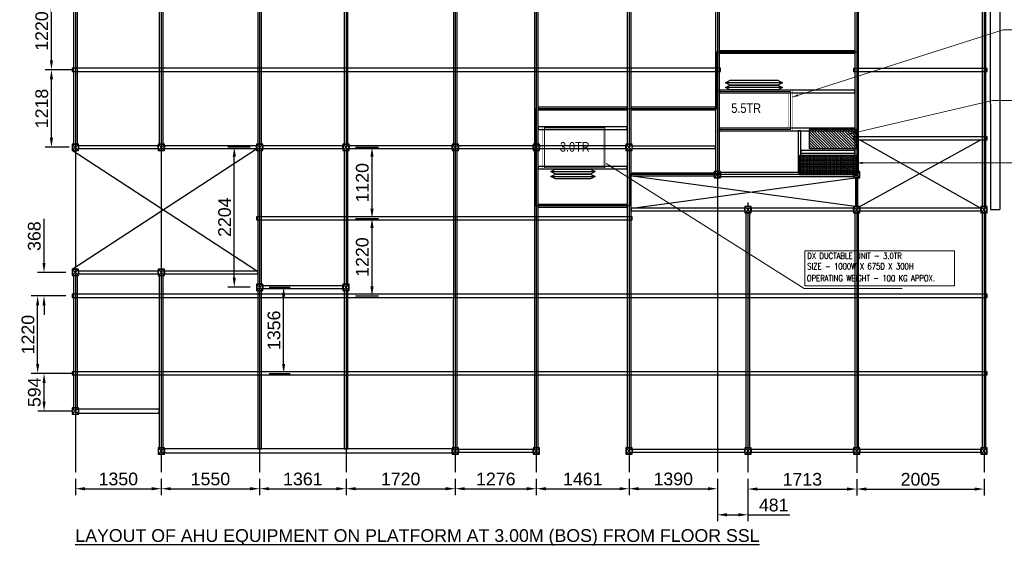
# Model space of a CAD drawing. Header units: millimetres. Extents: x -106827 to 92813, y -35754 to 7831.
# Tile 4 of 150: x -106827 to -91325, y -7901 to 370. Entities that reach past the tile are written whole.
import ezdxf

# ---------------------------------------------------------------- set-up
doc = ezdxf.new("R2010")
doc.units = ezdxf.units.MM
doc.header["$PDMODE"] = 35
doc.linetypes.add('CENTER2', pattern=[1.125, 0.75, -0.125, 0.125, -0.125])
for name, color, linetype, lineweight in [('2020 HVAC EQUIPMENT TEXT', 7, 'Continuous', 9), ('2020 HVAC FRESH AIR GRILLE & DUCT TEXT', 150, 'Continuous', 9), ('2020 HVAC-EQUIPMENT', 20, 'Continuous', 25), ('MEI- EXISTING WALLS', 1, 'Continuous', 15)]:
    doc.layers.add(name, color=color, linetype=linetype, lineweight=lineweight)
doc.styles.add('ARIAL', font='arial.ttf')
doc.styles.add('C-ARIAL', font='arial.ttf')
doc.styles.add('HVAC', font='simplex.shx', dxfattribs={"height": 8})
doc.styles.get("Standard").update_dxf_attribs({"font": 'ARIALN.TTF'})
doc.dimstyles.new('S-50', dxfattribs={"dimtxt": 200, "dimasz": 150, "dimexe": 100, "dimexo": 100, "dimgap": 50, "dimtad": 1, "dimdec": 0, "dimzin": 0, "dimdsep": 46, "dimtxsty": 'ARIAL', "dimblk1": 'ARCHTICK', "dimblk2": 'ARCHTICK', "dimcen": 0.09, "dimdle": 100, "dimclrd": 8, "dimclre": 8, "dimclrt": 6, "dimadec": 0, "dimazin": 0, "dimtfac": 1, "dimtdec": 0, "dimtofl": 0, "dimtmove": 0, "dimatfit": 3, "dimfxl": 1, "dimtolj": 1, "dimtzin": 0, "dimlwd": -1, "dimarcsym": 0})
doc.dimstyles.new('TFS-Dim', dxfattribs={"dimtxt": 120, "dimasz": 40, "dimexe": 25, "dimexo": 25, "dimgap": 4.5, "dimtad": 1, "dimdec": 0, "dimzin": 0, "dimdsep": 46, "dimtxsty": 'Standard', "dimblk": 'ARCHTICK', "dimcen": 0.09, "dimdle": 2, "dimclrd": 256, "dimclre": 8, "dimadec": 0, "dimazin": 0, "dimtfac": 1, "dimtdec": 0, "dimtofl": 0, "dimtmove": 1, "dimatfit": 3, "dimfxl": 1, "dimtolj": 1, "dimtzin": 0, "dimlwd": -1, "dimlwe": -1, "dimarcsym": 0})

# ---------------------------------------------------------------- blocks, each defined once
blk = doc.blocks.new('*D564')
at = {"color": 8, "lineweight": -2, "ltscale": 10}
for p, q in [((-105949, -6856), (-105949, -7111)), ((-104599, -6856), (-104599, -7111))]:
    blk.add_line(p, q, dxfattribs=at)
at = {"color": 8, "ltscale": 10}
blk.add_line((-105799, -7011), (-104749, -7011), dxfattribs=at)
at = {"color": 8}
for points in [[(-105799, -6986), (-105799, -7036), (-105949, -7011)], [(-104749, -7036), (-104749, -6986), (-104599, -7011)]]:
    blk.add_solid(points, dxfattribs=at)
at = {"layer": 'Defpoints', "color": 0}
for p in [(-105949, -6756), (-104599, -6756), (-104599, -7011)]:
    blk.add_point(p, dxfattribs=at)
at = {"color": 6, "insert": (-105274, -6859), "char_height": 200, "attachment_point": 5, "style": 'ARIAL'}
blk.add_mtext('\\A1;1350', dxfattribs=at)
blk = doc.blocks.new('_ArchTick')
at = {"color": 0, "linetype": 'ByBlock', "const_width": 0.15}
blk.add_lwpolyline([(-0.5, -0.5), (0.5, 0.5)], dxfattribs=at)
blk = doc.blocks.new('*D565')
at = {"color": 8, "lineweight": -2, "ltscale": 10}
for p, q in [((-104599, -6856), (-104599, -7111)), ((-103050, -6856), (-103050, -7111))]:
    blk.add_line(p, q, dxfattribs=at)
at = {"color": 8, "ltscale": 10}
blk.add_line((-104449, -7011), (-103200, -7011), dxfattribs=at)
at = {"color": 8}
for points in [[(-104449, -6986), (-104449, -7036), (-104599, -7011)], [(-103200, -7036), (-103200, -6986), (-103050, -7011)]]:
    blk.add_solid(points, dxfattribs=at)
at = {"layer": 'Defpoints', "color": 0}
for p in [(-104599, -6756), (-103050, -6756), (-103050, -7011)]:
    blk.add_point(p, dxfattribs=at)
at = {"color": 6, "insert": (-103824, -6859), "char_height": 200, "attachment_point": 5, "style": 'ARIAL'}
blk.add_mtext('\\A1;1550', dxfattribs=at)
blk = doc.blocks.new('*D566')
at = {"color": 8, "lineweight": -2, "ltscale": 10}
for p, q in [((-103050, -6856), (-103050, -7111)), ((-101689, -6856), (-101689, -7111))]:
    blk.add_line(p, q, dxfattribs=at)
at = {"color": 8, "ltscale": 10}
blk.add_line((-102900, -7011), (-101839, -7011), dxfattribs=at)
at = {"color": 8}
for points in [[(-102900, -6986), (-102900, -7036), (-103050, -7011)], [(-101839, -7036), (-101839, -6986), (-101689, -7011)]]:
    blk.add_solid(points, dxfattribs=at)
at = {"layer": 'Defpoints', "color": 0}
for p in [(-103050, -6756), (-101689, -6756), (-101689, -7011)]:
    blk.add_point(p, dxfattribs=at)
at = {"color": 6, "insert": (-102369, -6859), "char_height": 200, "attachment_point": 5, "style": 'ARIAL'}
blk.add_mtext('\\A1;1361', dxfattribs=at)
blk = doc.blocks.new('*D567')
at = {"color": 8, "lineweight": -2, "ltscale": 10}
for p, q in [((-101689, -6856), (-101689, -7111)), ((-99969, -6856), (-99969, -7111))]:
    blk.add_line(p, q, dxfattribs=at)
at = {"color": 8, "ltscale": 10}
blk.add_line((-101539, -7011), (-100119, -7011), dxfattribs=at)
at = {"color": 8}
for points in [[(-101539, -6986), (-101539, -7036), (-101689, -7011)], [(-100119, -7036), (-100119, -6986), (-99969, -7011)]]:
    blk.add_solid(points, dxfattribs=at)
at = {"layer": 'Defpoints', "color": 0}
for p in [(-101689, -6756), (-99969, -6756), (-99969, -7011)]:
    blk.add_point(p, dxfattribs=at)
at = {"color": 6, "insert": (-100829, -6859), "char_height": 200, "attachment_point": 5, "style": 'ARIAL'}
blk.add_mtext('\\A1;1720', dxfattribs=at)
blk = doc.blocks.new('*D568')
at = {"color": 8, "lineweight": -2, "ltscale": 10}
for p, q in [((-99969, -6856), (-99969, -7111)), ((-98693, -6856), (-98693, -7111))]:
    blk.add_line(p, q, dxfattribs=at)
at = {"color": 8, "ltscale": 10}
blk.add_line((-99819, -7011), (-98843, -7011), dxfattribs=at)
at = {"color": 8}
for points in [[(-99819, -6986), (-99819, -7036), (-99969, -7011)], [(-98843, -7036), (-98843, -6986), (-98693, -7011)]]:
    blk.add_solid(points, dxfattribs=at)
at = {"layer": 'Defpoints', "color": 0}
for p in [(-99969, -6756), (-98693, -6756), (-98693, -7011)]:
    blk.add_point(p, dxfattribs=at)
at = {"color": 6, "insert": (-99331, -6859), "char_height": 200, "attachment_point": 5, "style": 'ARIAL'}
blk.add_mtext('\\A1;1276', dxfattribs=at)
blk = doc.blocks.new('*D569')
at = {"color": 8, "lineweight": -2, "ltscale": 10}
for p, q in [((-98693, -6856), (-98693, -7111)), ((-97232, -6856), (-97232, -7111))]:
    blk.add_line(p, q, dxfattribs=at)
at = {"color": 8, "ltscale": 10}
blk.add_line((-98543, -7011), (-97382, -7011), dxfattribs=at)
at = {"color": 8}
for points in [[(-98543, -6986), (-98543, -7036), (-98693, -7011)], [(-97382, -7036), (-97382, -6986), (-97232, -7011)]]:
    blk.add_solid(points, dxfattribs=at)
at = {"layer": 'Defpoints', "color": 0}
for p in [(-98693, -6756), (-97232, -6756), (-97232, -7011)]:
    blk.add_point(p, dxfattribs=at)
at = {"color": 6, "insert": (-97962, -6859), "char_height": 200, "attachment_point": 5, "style": 'ARIAL'}
blk.add_mtext('\\A1;1461', dxfattribs=at)
blk = doc.blocks.new('*D570')
at = {"color": 8, "lineweight": -2, "ltscale": 10}
for p, q in [((-97232, -6856), (-97232, -7111)), ((-95842, -6856), (-95842, -7111))]:
    blk.add_line(p, q, dxfattribs=at)
at = {"color": 8, "ltscale": 10}
blk.add_line((-97082, -7011), (-95992, -7011), dxfattribs=at)
at = {"color": 8}
for points in [[(-97082, -6986), (-97082, -7036), (-97232, -7011)], [(-95992, -7036), (-95992, -6986), (-95842, -7011)]]:
    blk.add_solid(points, dxfattribs=at)
at = {"layer": 'Defpoints', "color": 0}
for p in [(-97232, -6756), (-95842, -6756), (-95842, -7011)]:
    blk.add_point(p, dxfattribs=at)
at = {"color": 6, "insert": (-96537, -6859), "char_height": 200, "attachment_point": 5, "style": 'ARIAL'}
blk.add_mtext('\\A1;1390', dxfattribs=at)
blk = doc.blocks.new('*D571')
at = {"color": 8, "lineweight": -2, "ltscale": 10}
for p, q in [((-95361, -6854), (-95361, -7116)), ((-93649, -6862), (-93649, -7116))]:
    blk.add_line(p, q, dxfattribs=at)
at = {"color": 8, "ltscale": 10}
blk.add_line((-95211, -7016), (-93799, -7016), dxfattribs=at)
at = {"color": 8}
for points in [[(-95211, -6991), (-95211, -7041), (-95361, -7016)], [(-93799, -7041), (-93799, -6991), (-93649, -7016)]]:
    blk.add_solid(points, dxfattribs=at)
at = {"layer": 'Defpoints', "color": 0}
for p in [(-95361, -6754), (-93649, -6762), (-93649, -7016)]:
    blk.add_point(p, dxfattribs=at)
at = {"color": 6, "insert": (-94505, -6864), "char_height": 200, "attachment_point": 5, "style": 'ARIAL'}
blk.add_mtext('\\A1;1713', dxfattribs=at)
blk = doc.blocks.new('*D572')
at = {"color": 8, "lineweight": -2, "ltscale": 10}
for p, q in [((-93649, -6862), (-93649, -7116)), ((-91644, -6856), (-91644, -7116))]:
    blk.add_line(p, q, dxfattribs=at)
at = {"color": 8, "ltscale": 10}
blk.add_line((-93499, -7016), (-91794, -7016), dxfattribs=at)
at = {"color": 8}
for points in [[(-93499, -6991), (-93499, -7041), (-93649, -7016)], [(-91794, -7041), (-91794, -6991), (-91644, -7016)]]:
    blk.add_solid(points, dxfattribs=at)
at = {"layer": 'Defpoints', "color": 0}
for p in [(-93649, -6762), (-91644, -6756), (-91644, -7016)]:
    blk.add_point(p, dxfattribs=at)
at = {"color": 6, "insert": (-92646, -6864), "char_height": 200, "attachment_point": 5, "style": 'ARIAL'}
blk.add_mtext('\\A1;2005', dxfattribs=at)
blk = doc.blocks.new('*D573')
at = {"color": 8, "lineweight": -2, "ltscale": 10}
for p, q in [((-105999, -5196), (-106543, -5196)), ((-105999, -5790), (-106543, -5790))]:
    blk.add_line(p, q, dxfattribs=at)
at = {"color": 8, "ltscale": 10}
blk.add_line((-106443, -5640), (-106443, -5346), dxfattribs=at)
at = {"color": 8}
for points in [[(-106418, -5346), (-106468, -5346), (-106443, -5196)], [(-106468, -5640), (-106418, -5640), (-106443, -5790)]]:
    blk.add_solid(points, dxfattribs=at)
at = {"layer": 'Defpoints', "color": 0}
for p in [(-106443, -5196), (-105899, -5196), (-105899, -5790)]:
    blk.add_point(p, dxfattribs=at)
at = {"color": 6, "insert": (-106595, -5493), "char_height": 200, "attachment_point": 5, "rotation": 90, "style": 'ARIAL'}
blk.add_mtext('\\A1;594', dxfattribs=at)
blk = doc.blocks.new('*D574')
at = {"color": 8, "lineweight": -2, "ltscale": 10}
for p, q in [((-106100, -3976), (-106644, -3976)), ((-105999, -5196), (-106644, -5196))]:
    blk.add_line(p, q, dxfattribs=at)
at = {"color": 8, "ltscale": 10}
blk.add_line((-106544, -5046), (-106544, -4126), dxfattribs=at)
at = {"color": 8}
for points in [[(-106519, -4126), (-106569, -4126), (-106544, -3976)], [(-106569, -5046), (-106519, -5046), (-106544, -5196)]]:
    blk.add_solid(points, dxfattribs=at)
at = {"layer": 'Defpoints', "color": 0}
for p in [(-106544, -3976), (-106000, -3976), (-105899, -5196)]:
    blk.add_point(p, dxfattribs=at)
at = {"color": 6, "insert": (-106696, -4586), "char_height": 200, "attachment_point": 5, "rotation": 90, "style": 'ARIAL'}
blk.add_mtext('\\A1;1220', dxfattribs=at)
blk = doc.blocks.new('*D575')
at = {"color": 8, "ltscale": 10}
for p, q in [((-106444, -3457), (-106444, -2765)), ((-106444, -4126), (-106444, -4276))]:
    blk.add_line(p, q, dxfattribs=at)
at = {"color": 8, "lineweight": -2, "ltscale": 10}
for p, q in [((-106099, -3607), (-106544, -3607)), ((-106100, -3976), (-106544, -3976))]:
    blk.add_line(p, q, dxfattribs=at)
at = {"color": 8}
for points in [[(-106469, -3457), (-106419, -3457), (-106444, -3607)], [(-106419, -4126), (-106469, -4126), (-106444, -3976)]]:
    blk.add_solid(points, dxfattribs=at)
at = {"layer": 'Defpoints', "color": 0}
for p in [(-106444, -3607), (-105999, -3607), (-106000, -3976)]:
    blk.add_point(p, dxfattribs=at)
at = {"color": 6, "insert": (-106596, -3036), "char_height": 200, "attachment_point": 5, "rotation": 90, "style": 'ARIAL'}
blk.add_mtext('\\A1;368', dxfattribs=at)
blk = doc.blocks.new('*D576')
at = {"color": 8, "lineweight": -2, "ltscale": 10}
for p, q in [((-105999, -418), (-106427, -418)), ((-106049, -1636), (-106427, -1636))]:
    blk.add_line(p, q, dxfattribs=at)
at = {"color": 8, "ltscale": 10}
blk.add_line((-106327, -1486), (-106327, -568), dxfattribs=at)
at = {"color": 8}
for points in [[(-106302, -568), (-106352, -568), (-106327, -418)], [(-106352, -1486), (-106302, -1486), (-106327, -1636)]]:
    blk.add_solid(points, dxfattribs=at)
at = {"layer": 'Defpoints', "color": 0}
for p in [(-106327, -418), (-105899, -418), (-105949, -1636)]:
    blk.add_point(p, dxfattribs=at)
at = {"color": 6, "insert": (-106479, -1027), "char_height": 200, "attachment_point": 5, "rotation": 90, "style": 'ARIAL'}
blk.add_mtext('\\A1;1218', dxfattribs=at)
blk = doc.blocks.new('*D577')
at = {"color": 8, "lineweight": -2, "ltscale": 10}
for p, q in [((-105999, 802), (-106427, 802)), ((-105999, -418), (-106427, -418))]:
    blk.add_line(p, q, dxfattribs=at)
at = {"color": 8, "ltscale": 10}
blk.add_line((-106327, -268), (-106327, 652), dxfattribs=at)
at = {"color": 8}
for points in [[(-106302, 652), (-106352, 652), (-106327, 802)], [(-106352, -268), (-106302, -268), (-106327, -418)]]:
    blk.add_solid(points, dxfattribs=at)
at = {"layer": 'Defpoints', "color": 0}
for p in [(-106327, 802), (-105899, 802), (-105899, -418)]:
    blk.add_point(p, dxfattribs=at)
at = {"color": 6, "insert": (-106479, 192), "char_height": 200, "attachment_point": 5, "rotation": 90, "style": 'ARIAL'}
blk.add_mtext('\\A1;1220', dxfattribs=at)
blk = doc.blocks.new('*D583')
at = {"color": 8, "lineweight": -2, "ltscale": 10}
for p, q in [((-101539, -2756), (-101180, -2756)), ((-101539, -3976), (-101180, -3976))]:
    blk.add_line(p, q, dxfattribs=at)
at = {"color": 8, "ltscale": 10}
blk.add_line((-101280, -3826), (-101280, -2906), dxfattribs=at)
at = {"color": 8}
for points in [[(-101255, -2906), (-101305, -2906), (-101280, -2756)], [(-101305, -3826), (-101255, -3826), (-101280, -3976)]]:
    blk.add_solid(points, dxfattribs=at)
at = {"layer": 'Defpoints', "color": 0}
for p in [(-101639, -2756), (-101280, -2756), (-101639, -3976)]:
    blk.add_point(p, dxfattribs=at)
at = {"color": 6, "insert": (-101432, -3366), "char_height": 200, "attachment_point": 5, "rotation": 90, "style": 'ARIAL'}
blk.add_mtext('\\A1;1220', dxfattribs=at)
blk = doc.blocks.new('*D584')
at = {"color": 8, "lineweight": -2, "ltscale": 10}
for p, q in [((-101539, -1636), (-101180, -1636)), ((-101539, -2756), (-101180, -2756))]:
    blk.add_line(p, q, dxfattribs=at)
at = {"color": 8, "ltscale": 10}
blk.add_line((-101280, -2606), (-101280, -1786), dxfattribs=at)
at = {"color": 8}
for points in [[(-101255, -1786), (-101305, -1786), (-101280, -1636)], [(-101305, -2606), (-101255, -2606), (-101280, -2756)]]:
    blk.add_solid(points, dxfattribs=at)
at = {"layer": 'Defpoints', "color": 0}
for p in [(-101639, -1636), (-101280, -1636), (-101639, -2756)]:
    blk.add_point(p, dxfattribs=at)
at = {"color": 6, "insert": (-101432, -2196), "char_height": 200, "attachment_point": 5, "rotation": 90, "style": 'ARIAL'}
blk.add_mtext('\\A1;1120', dxfattribs=at)
blk = doc.blocks.new('*D585')
at = {"color": 8, "lineweight": -2, "ltscale": 10}
for p, q in [((-102900, -3840), (-102571, -3840)), ((-102900, -5196), (-102571, -5196))]:
    blk.add_line(p, q, dxfattribs=at)
at = {"color": 8, "ltscale": 10}
blk.add_line((-102671, -5046), (-102671, -3990), dxfattribs=at)
at = {"color": 8}
for points in [[(-102646, -3990), (-102696, -3990), (-102671, -3840)], [(-102696, -5046), (-102646, -5046), (-102671, -5196)]]:
    blk.add_solid(points, dxfattribs=at)
at = {"layer": 'Defpoints', "color": 0}
for p in [(-103000, -3840), (-102671, -3840), (-103000, -5196)]:
    blk.add_point(p, dxfattribs=at)
at = {"color": 6, "insert": (-102823, -4518), "char_height": 200, "attachment_point": 5, "rotation": 90, "style": 'ARIAL'}
blk.add_mtext('\\A1;1356', dxfattribs=at)
blk = doc.blocks.new('*D587')
at = {"color": 8, "lineweight": -2, "ltscale": 10}
for p, q in [((-95842, -6856), (-95842, -7521)), ((-95361, -6856), (-95361, -7521))]:
    blk.add_line(p, q, dxfattribs=at)
at = {"color": 8, "ltscale": 10}
for p, q in [((-95692, -7421), (-95511, -7421)), ((-95361, -7421), (-94700, -7421))]:
    blk.add_line(p, q, dxfattribs=at)
at = {"color": 8}
for points in [[(-95692, -7396), (-95692, -7446), (-95842, -7421)], [(-95511, -7446), (-95511, -7396), (-95361, -7421)]]:
    blk.add_solid(points, dxfattribs=at)
at = {"layer": 'Defpoints', "color": 0}
for p in [(-95842, -6756), (-95361, -6756), (-95361, -7421)]:
    blk.add_point(p, dxfattribs=at)
at = {"color": 6, "insert": (-94956, -7269), "char_height": 200, "attachment_point": 5, "style": 'ARIAL'}
blk.add_mtext('\\A1;481', dxfattribs=at)
blk = doc.blocks.new('*D589')
at = {"color": 8, "lineweight": -2, "ltscale": 10}
for p, q in [((-103200, -1636), (-103548, -1636)), ((-103200, -3840), (-103548, -3840))]:
    blk.add_line(p, q, dxfattribs=at)
at = {"color": 8, "ltscale": 10}
blk.add_line((-103448, -3690), (-103448, -1786), dxfattribs=at)
at = {"color": 8}
for points in [[(-103423, -1786), (-103473, -1786), (-103448, -1636)], [(-103473, -3690), (-103423, -3690), (-103448, -3840)]]:
    blk.add_solid(points, dxfattribs=at)
at = {"layer": 'Defpoints', "color": 0}
for p in [(-103448, -1636), (-103100, -1636), (-103100, -3840)]:
    blk.add_point(p, dxfattribs=at)
at = {"color": 6, "insert": (-103600, -2738), "char_height": 200, "attachment_point": 5, "rotation": 90, "style": 'ARIAL'}
blk.add_mtext('\\A1;2204', dxfattribs=at)
blk = doc.blocks.new('5.5 TR IDU')
at = {"layer": '2020 HVAC-EQUIPMENT', "color": 8}
for p, q in [((6127.35, -4528.33), (6130.35, -4526.83)), ((6130.35, -4529.83), (6127.35, -4528.33)), ((6127.35, -4528.33), (6127.35, -4528.33)), ((6127.35, -4528.33), (6163.35, -4528.33)), ((6127.35, -4531.33), (6130.35, -4529.83)), ((6130.35, -4532.83), (6127.35, -4531.33)), ((6127.35, -4531.33), (6127.35, -4531.33)), ((6127.35, -4531.33), (6163.35, -4531.33)), ((6130.35, -4526.83), (6160.35, -4526.83)), ((6160.35, -4529.83), (6130.35, -4529.83)), ((6130.35, -4529.83), (6160.35, -4529.83)), ((6160.35, -4526.83), (6163.35, -4528.33)), ((6163.35, -4528.33), (6160.35, -4529.83)), ((6160.35, -4529.83), (6163.35, -4531.33)), ((6163.35, -4531.33), (6160.35, -4532.83)), ((6160.35, -4532.83), (6130.35, -4532.83))]:
    blk.add_line(p, q, dxfattribs=at)
at = {"layer": '2020 HVAC-EQUIPMENT', "const_width": 0.2}
for points in [[(6121.35, -4526.83), (6169.35, -4526.83), (6169.35, -4500.83), (6121.35, -4500.83)], [(6123.35, -4524.83), (6167.35, -4524.83), (6167.35, -4502.83), (6123.35, -4502.83)]]:
    blk.add_lwpolyline(points, close=True, dxfattribs=at)
at = {"layer": '2020 HVAC-EQUIPMENT', "color": 7, "const_width": 0.6}
blk.add_lwpolyline([(6122.35, -4525.83), (6168.35, -4525.83), (6168.35, -4501.83), (6122.35, -4501.83)], close=True, dxfattribs=at)
blk = doc.blocks.new('A$C7344132D')
at = {"layer": '2020 HVAC-EQUIPMENT', "color": 8}
for p, q in [((47.98, -4.39), (50.98, -2.89)), ((50.98, -5.89), (47.98, -4.39)), ((47.98, -4.39), (47.98, -4.39)), ((47.98, -4.39), (75.98, -4.39)), ((47.98, -7.39), (50.98, -5.89)), ((50.98, -2.89), (72.98, -2.89)), ((72.98, -5.89), (50.98, -5.89)), ((50.98, -5.89), (72.98, -5.89)), ((72.98, -2.89), (75.98, -4.39)), ((75.98, -4.39), (72.98, -5.89)), ((72.98, -5.89), (75.98, -7.39)), ((50.98, -8.89), (47.98, -7.39)), ((47.98, -7.39), (47.98, -7.39)), ((47.98, -7.39), (75.98, -7.39)), ((72.98, -8.89), (50.98, -8.89)), ((75.98, -7.39), (72.98, -8.89))]:
    blk.add_line(p, q, dxfattribs=at)
at = {"layer": '2020 HVAC-EQUIPMENT', "const_width": 0.2}
for points in [[(42.98, 24.11), (82.98, 24.11), (82.98, -2.89), (42.98, -2.89)], [(44.98, 22.11), (80.98, 22.11), (80.98, -0.89), (44.98, -0.89)]]:
    blk.add_lwpolyline(points, close=True, dxfattribs=at)
at = {"layer": '2020 HVAC-EQUIPMENT', "color": 7, "const_width": 0.6}
blk.add_lwpolyline([(43.98, 23.11), (81.98, 23.11), (81.98, -1.89), (43.98, -1.89)], close=True, dxfattribs=at)

msp = doc.modelspace()

# ---------------------------------------------------------------- hatches: boundary and pattern name
at = {"ltscale": 1500}
h = msp.add_hatch(dxfattribs=at)
h.set_pattern_fill('ANSI31', color=8, scale=246.0625, angle=270)
h.set_pattern_definition([(315, (112737.188, 497971.352), (21.7490578, 21.7490578), [])])
h.paths.add_polyline_path([(-94398.6, -1658.5), (-93648.6, -1658.5), (-93648.6, -1358.5), (-94398.6, -1358.5)])
h = msp.add_hatch(dxfattribs=at)
h.set_pattern_fill('CROSS', color=8, scale=1.9685)
h.set_pattern_definition([(0, (-593401.058, 209671.741), (12.499975, 12.499975), [6.2499875, -18.7499625]), (90, (-593397.933, 209668.616), (-12.499975, 12.499975), [6.2499875, -18.7499625])])
h.paths.add_polyline_path([(-94548.6, -2067.4), (-93648.6, -2067.4), (-93648.6, -1767.4), (-94548.6, -1767.4)])

# ---------------------------------------------------------------- linework, layer by layer
at = {"color": 252, "linetype": 'CENTER2'}
for p, q in [((-105949.2, 7059.5), (-105949.2, -6756.1)), ((-104599.1, 7059.5), (-104599.1, -6756.1)), ((-103049.6, 7059.5), (-103049.6, -6756.1)), ((-101688.8, 7059.5), (-101688.8, -6756.1)), ((-99968.9, 7059.5), (-99968.9, -6756.1)), ((-98693, 7059.5), (-98693, -6756.1)), ((-97232, 7059.6), (-97232, -6756)), ((-95842, 7059.5), (-95842, -6756.1)), ((-93648.6, 7053.9), (-93648.6, -6761.6)), ((-91644, 7059.5), (-91644, -6756.1)), ((-95361.5, -2505.2), (-95361.5, -6753.6))]:
    msp.add_line(p, q, dxfattribs=at)
at = {"ltscale": 10}
for p, q in [((-91546.7, 6543.5), (-91544, -2615.6)), ((-91396.7, 6543.5), (-91394, -2615.5)), ((-93598.6, -2567.4), (-91694.3, -1522.3)), ((-93598.6, -1522.3), (-91694, -2593.5)), ((-105999.2, -1686.2), (-105899.2, -1586.2)), ((-105899.2, -1686.2), (-105999.2, -1586.2)), ((-105999.2, -3557.5), (-103099.6, -1660.2)), ((-103099.6, -3582), (-105999.2, -1686.2)), ((-104649.1, -1686.2), (-104549.1, -1586.2)), ((-104549.1, -1686.2), (-104649.1, -1586.2)), ((-103099.6, -1686.2), (-102999.6, -1586.2)), ((-102999.6, -1686.2), (-103099.6, -1586.2)), ((-101738.8, -1686.2), (-101638.8, -1586.2)), ((-101638.8, -1686.2), (-101738.8, -1586.2)), ((-100018.9, -1686.2), (-99918.9, -1586.2)), ((-99918.9, -1686.2), (-100018.9, -1586.2)), ((-98743, -1686.2), (-98643, -1586.2)), ((-98643, -1686.2), (-98743, -1586.2)), ((-97281.8, -1686.2), (-97181.8, -1586.2)), ((-97181.8, -1686.2), (-97281.8, -1586.2)), ((-97182, -2593.2), (-93672.6, -2117.4)), ((-93672.6, -2567.4), (-97181.8, -2091.3)), ((-95892, -2117.4), (-95792, -2017.4)), ((-95792, -2117.4), (-95892, -2017.4)), ((-93698.6, -2117.4), (-93598.6, -2017.4)), ((-93598.6, -2117.4), (-93698.6, -2017.4)), ((-95411.5, -2667.3), (-95311.5, -2567.3)), ((-95311.5, -2667.3), (-95411.5, -2567.3)), ((-93698.6, -2667.4), (-93598.6, -2567.4)), ((-93598.6, -2667.4), (-93698.6, -2567.4)), ((-91694, -2667.4), (-91594, -2567.4)), ((-91594, -2667.4), (-91694, -2567.4)), ((-91544, -2615.6), (-91394, -2615.5)), ((-105999.2, -3657.5), (-105899.2, -3557.5)), ((-105899.2, -3657.5), (-105999.2, -3557.5)), ((-104649.1, -3657.5), (-104549.1, -3557.5)), ((-104549.1, -3657.5), (-104649.1, -3557.5)), ((-103099.6, -3890.4), (-102999.6, -3790.4)), ((-102999.6, -3890.4), (-103099.6, -3790.4)), ((-101738.8, -3890.4), (-101638.8, -3790.4)), ((-101638.8, -3890.4), (-101738.8, -3790.4)), ((-105999.2, -5840.2), (-105899.2, -5740.2)), ((-105899.2, -5840.2), (-105999.2, -5740.2)), ((-104649.1, -6465.8), (-104549.1, -6365.8)), ((-104549.1, -6465.8), (-104649.1, -6365.8)), ((-100019.1, -6465.8), (-99919.1, -6365.8)), ((-99919.1, -6465.8), (-100019.1, -6365.8)), ((-98743.2, -6465.8), (-98643.2, -6365.8)), ((-98643.2, -6465.8), (-98743.2, -6365.8)), ((-97282, -6465.9), (-97182, -6365.9)), ((-97182, -6465.9), (-97282, -6365.9)), ((-95411.5, -6466), (-95311.5, -6366)), ((-95311.5, -6466), (-95411.5, -6366)), ((-93698.6, -6466.1), (-93598.6, -6366.1)), ((-93598.6, -6466.1), (-93698.6, -6366.1)), ((-91694, -6466.2), (-91594, -6366.2)), ((-91594, -6466.2), (-91694, -6366.2))]:
    msp.add_line(p, q, dxfattribs=at)
at = {"color": 3, "ltscale": 10}
for points in [[(-101719.3, -1586.2), (-101658.3, -1586.2), (-101658.3, 3930.8), (-101719.3, 3930.8)], [(-99999.4, -1586.2), (-99938.4, -1586.2), (-99938.4, 3930.8), (-99999.4, 3930.8)], [(-98723.5, -1586.2), (-98662.5, -1586.2), (-98662.5, 3930.8), (-98723.5, 3930.8)], [(-97262.3, -1586.2), (-97201.3, -1586.2), (-97201.3, 3930.8), (-97262.3, 3930.8)], [(-105979.7, -1586.2), (-105918.7, -1586.2), (-105918.7, 3758.6), (-105979.7, 3758.6)], [(-104629.6, -1586.2), (-104568.6, -1586.2), (-104568.6, 3758.6), (-104629.6, 3758.6)], [(-103080.1, -1586.2), (-103019.1, -1586.2), (-103019.1, 3758.6), (-103080.1, 3758.6)], [(-95872.5, -2017.4), (-95811.5, -2017.4), (-95811.5, 1381.4), (-95872.5, 1381.4)], [(-93679.1, -2017.4), (-93618.1, -2017.4), (-93618.1, 1270.4), (-93679.1, 1270.4)], [(-91674.5, -2567.4), (-91613.5, -2567.4), (-91613.5, 1270.4), (-91674.5, 1270.4)], [(-103080.1, -3790.4), (-103019.1, -3790.4), (-103019.1, -1686.2), (-103080.1, -1686.2)], [(-101719.3, -3790.4), (-101658.3, -3790.4), (-101658.3, -1686.2), (-101719.3, -1686.2)], [(-99999.6, -6365.8), (-99938.6, -6365.8), (-99938.4, -1686.2), (-99999.4, -1686.2)], [(-98723.7, -6365.8), (-98662.7, -6365.8), (-98662.5, -1686.2), (-98723.5, -1686.2)], [(-97262.5, -6365.8), (-97201.5, -6365.8), (-97201.3, -1686.2), (-97262.3, -1686.2)], [(-95792, -2036.9), (-95792, -2097.9), (-93698.6, -2097.9), (-93698.6, -2036.9)], [(-95392, -6366), (-95331, -6366), (-95331, -2667.3), (-95392, -2667.3)], [(-93679.1, -6366.1), (-93618.1, -6366.1), (-93618.1, -2667.4), (-93679.1, -2667.4)], [(-91674.5, -6366.1), (-91613.5, -6366.1), (-91613.5, -2667.4), (-91674.5, -2667.4)], [(-105979.7, -5740.2), (-105918.7, -5740.2), (-105918.7, -3657.5), (-105979.7, -3657.5)], [(-104629.6, -6365.8), (-104568.6, -6365.8), (-104568.6, -3657.5), (-104629.6, -3657.5)], [(-103080.1, -6385.3), (-103019.1, -6385.3), (-103019.1, -3890.4), (-103080.1, -3890.4)], [(-101719.3, -6385.3), (-101658.3, -6385.3), (-101658.3, -3890.4), (-101719.3, -3890.4)], [(-105899.2, -5759.7), (-105899.2, -5820.7), (-104629.6, -5820.7), (-104629.6, -5759.7)], [(-104549.1, -6385.3), (-104549.1, -6446.3), (-100019.1, -6446.3), (-100019.1, -6385.3)]]:
    msp.add_lwpolyline(points, close=True, dxfattribs=at)
at = {"color": 2, "ltscale": 10}
msp.add_lwpolyline([(-98662.5, -1026.8), (-95852.5, -1026.8), (-95852.5, -137.5), (-93638.1, -137.5), (-93638.1, -2067.4), (-97221.3, -2067.2), (-97221.3, -2558.8), (-98703.5, -2558.8), (-98703.5, -1026.8)], dxfattribs=at)
at = {"color": 6, "ltscale": 10}
for points in [[(-95811.5, -157.5), (-93679.1, -157.5), (-93679.1, -117.5), (-95811.5, -117.5)], [(-95811.5, -778.5), (-93679.1, -778.5), (-93679.1, -738.5), (-95811.5, -738.5)], [(-98662.5, -1046.8), (-97262.3, -1046.8), (-97262.3, -1006.8), (-98662.5, -1006.8)], [(-97201.3, -1046.8), (-95872.5, -1046.8), (-95872.5, -1006.8), (-97201.3, -1006.8)], [(-98662.5, -1357.6), (-97262.3, -1357.6), (-97262.3, -1317.6), (-98662.5, -1317.6)], [(-95811.5, -1378.4), (-93679.1, -1378.4), (-93679.1, -1338.4), (-95811.5, -1338.4)], [(-94528.6, -2036.9), (-94528.6, -1378.4), (-94568.6, -1378.4), (-94568.6, -2036.9)], [(-105899.2, -1656.2), (-104649.1, -1656.2), (-104649.1, -1616.2), (-105899.2, -1616.2)], [(-104549.1, -1656.2), (-103099.6, -1656.2), (-103099.6, -1616.2), (-104549.1, -1616.2)], [(-102999.6, -1656.2), (-101738.8, -1656.2), (-101738.8, -1616.2), (-102999.6, -1616.2)], [(-101638.8, -1656.2), (-100018.9, -1656.2), (-100018.9, -1616.2), (-101638.8, -1616.2)], [(-99918.9, -1656.2), (-98743, -1656.2), (-98743, -1616.2), (-99918.9, -1616.2)], [(-98643, -1656.2), (-97281.8, -1656.2), (-97281.8, -1616.2), (-98643, -1616.2)], [(-97181.8, -1658), (-95872.5, -1658), (-95872.5, -1618), (-97181.8, -1618)], [(-94528.6, -1727.7), (-93679.1, -1727.7), (-93679.1, -1687.7), (-94528.6, -1687.7)], [(-98662.5, -1978.6), (-97262.3, -1978.6), (-97262.3, -1938.6), (-98662.5, -1938.6)], [(-97201.3, -2087.4), (-95892, -2087.4), (-95892, -2047.4), (-97201.3, -2047.4)], [(-93628.6, -2567.4), (-93628.6, -2117.4), (-93668.6, -2117.4), (-93668.6, -2567.4)], [(-98662.5, -2578.8), (-97262.3, -2578.8), (-97262.3, -2538.8), (-98662.5, -2538.8)], [(-97201.3, -2637.3), (-95411.5, -2637.3), (-95411.5, -2597.3), (-97201.3, -2597.3)], [(-95311.5, -2637.3), (-93698.6, -2637.4), (-93698.6, -2597.4), (-95311.5, -2597.3)], [(-93598.6, -2637.4), (-91694, -2637.4), (-91694, -2597.4), (-93598.6, -2597.4)], [(-105899.2, -3627.5), (-104649.1, -3627.5), (-104649.1, -3587.5), (-105899.2, -3587.5)], [(-104549.1, -3627.5), (-103080.1, -3627.5), (-103080.1, -3587.5), (-104549.1, -3587.5)], [(-102999.6, -3860.4), (-101738.8, -3860.4), (-101738.8, -3820.4), (-102999.6, -3820.4)], [(-99918.9, -6436.2), (-98743, -6436.2), (-98743, -6396.2), (-99918.9, -6396.2)], [(-97182, -6436.2), (-95411.5, -6436), (-95411.5, -6396), (-97182, -6396.2)], [(-95311.5, -6436.2), (-93698.6, -6436.2), (-93698.6, -6396.2), (-95311.5, -6396.2)], [(-93598.6, -6436.2), (-91694, -6436.2), (-91694, -6396.2), (-93598.6, -6396.2)]]:
    msp.add_lwpolyline(points, close=True, dxfattribs=at)
at = {"color": 30, "ltscale": 10}
for points in [[(-105999.7, -442.7), (-95791.5, -442.8), (-95791.5, -392.8), (-105999.7, -392.7)], [(-93699.1, -445.4), (-91593.5, -445.4), (-91593.5, -395.4), (-93699.1, -395.4)], [(-93699.1, -1522.3), (-91593.5, -1522.3), (-91593.5, -1472.3), (-93699.1, -1472.3)], [(-103100.1, -2780.9), (-97181.3, -2781.1), (-97181.3, -2731.1), (-103100.1, -2730.9)], [(-105999.7, -4000.8), (-91593.5, -4000.9), (-91593.5, -3950.9), (-105999.7, -3950.8)], [(-105999.7, -5220.8), (-91593.5, -5220.9), (-91593.5, -5170.9), (-105999.7, -5170.8)]]:
    msp.add_lwpolyline(points, close=True, dxfattribs=at)
at = {"color": 4, "ltscale": 10}
for points in [[(-94398.6, -1658.5), (-93648.6, -1658.5), (-93648.6, -1358.5), (-94398.6, -1358.5)], [(-105999.2, -1686.2), (-105899.2, -1686.2), (-105899.2, -1586.2), (-105999.2, -1586.2)], [(-105995.2, -1682.2), (-105903.2, -1682.2), (-105903.2, -1590.2), (-105995.2, -1590.2)], [(-104649.1, -1686.2), (-104549.1, -1686.2), (-104549.1, -1586.2), (-104649.1, -1586.2)], [(-104645.1, -1682.2), (-104553.1, -1682.2), (-104553.1, -1590.2), (-104645.1, -1590.2)], [(-103099.6, -1686.2), (-102999.6, -1686.2), (-102999.6, -1586.2), (-103099.6, -1586.2)], [(-103095.6, -1682.2), (-103003.6, -1682.2), (-103003.6, -1590.2), (-103095.6, -1590.2)], [(-101738.8, -1686.2), (-101638.8, -1686.2), (-101638.8, -1586.2), (-101738.8, -1586.2)], [(-101734.8, -1682.2), (-101642.8, -1682.2), (-101642.8, -1590.2), (-101734.8, -1590.2)], [(-100018.9, -1686.2), (-99918.9, -1686.2), (-99918.9, -1586.2), (-100018.9, -1586.2)], [(-100014.9, -1682.2), (-99922.9, -1682.2), (-99922.9, -1590.2), (-100014.9, -1590.2)], [(-98743, -1686.2), (-98643, -1686.2), (-98643, -1586.2), (-98743, -1586.2)], [(-98739, -1682.2), (-98647, -1682.2), (-98647, -1590.2), (-98739, -1590.2)], [(-97281.8, -1686.2), (-97181.8, -1686.2), (-97181.8, -1586.2), (-97281.8, -1586.2)], [(-97277.8, -1682.2), (-97185.8, -1682.2), (-97185.8, -1590.2), (-97277.8, -1590.2)], [(-94548.6, -2067.4), (-93648.6, -2067.4), (-93648.6, -1767.4), (-94548.6, -1767.4)], [(-95892, -2117.4), (-95792, -2117.4), (-95792, -2017.4), (-95892, -2017.4)], [(-95888, -2113.4), (-95796, -2113.4), (-95796, -2021.4), (-95888, -2021.4)], [(-93698.6, -2117.4), (-93598.6, -2117.4), (-93598.6, -2017.4), (-93698.6, -2017.4)], [(-93694.6, -2113.4), (-93602.6, -2113.4), (-93602.6, -2021.4), (-93694.6, -2021.4)], [(-95411.5, -2667.3), (-95311.5, -2667.3), (-95311.5, -2567.3), (-95411.5, -2567.3)], [(-95407.5, -2663.3), (-95315.5, -2663.3), (-95315.5, -2571.3), (-95407.5, -2571.3)], [(-93698.6, -2667.4), (-93598.6, -2667.4), (-93598.6, -2567.4), (-93698.6, -2567.4)], [(-93694.6, -2663.4), (-93602.6, -2663.4), (-93602.6, -2571.4), (-93694.6, -2571.4)], [(-91694, -2667.4), (-91594, -2667.4), (-91594, -2567.4), (-91694, -2567.4)], [(-91690, -2663.4), (-91598, -2663.4), (-91598, -2571.4), (-91690, -2571.4)], [(-105999.2, -3657.5), (-105899.2, -3657.5), (-105899.2, -3557.5), (-105999.2, -3557.5)], [(-105995.2, -3653.5), (-105903.2, -3653.5), (-105903.2, -3561.5), (-105995.2, -3561.5)], [(-104649.1, -3657.5), (-104549.1, -3657.5), (-104549.1, -3557.5), (-104649.1, -3557.5)], [(-104645.1, -3653.5), (-104553.1, -3653.5), (-104553.1, -3561.5), (-104645.1, -3561.5)], [(-103099.6, -3890.4), (-102999.6, -3890.4), (-102999.6, -3790.4), (-103099.6, -3790.4)], [(-103095.6, -3886.4), (-103003.6, -3886.4), (-103003.6, -3794.4), (-103095.6, -3794.4)], [(-101738.8, -3890.4), (-101638.8, -3890.4), (-101638.8, -3790.4), (-101738.8, -3790.4)], [(-101734.8, -3886.4), (-101642.8, -3886.4), (-101642.8, -3794.4), (-101734.8, -3794.4)], [(-105999.2, -5840.2), (-105899.2, -5840.2), (-105899.2, -5740.2), (-105999.2, -5740.2)], [(-105995.2, -5836.2), (-105903.2, -5836.2), (-105903.2, -5744.2), (-105995.2, -5744.2)], [(-104649.1, -6465.8), (-104549.1, -6465.8), (-104549.1, -6365.8), (-104649.1, -6365.8)], [(-104645.1, -6461.8), (-104553.1, -6461.8), (-104553.1, -6369.8), (-104645.1, -6369.8)], [(-100019.1, -6465.8), (-99919.1, -6465.8), (-99919.1, -6365.8), (-100019.1, -6365.8)], [(-100015.1, -6461.8), (-99923.1, -6461.8), (-99923.1, -6369.8), (-100015.1, -6369.8)], [(-98743, -6465.9), (-98643, -6465.9), (-98643, -6365.9), (-98743, -6365.9)], [(-98739, -6461.9), (-98647, -6461.9), (-98647, -6369.9), (-98739, -6369.9)], [(-97282, -6465.9), (-97182, -6465.9), (-97182, -6365.9), (-97282, -6365.9)], [(-97278, -6461.9), (-97186, -6461.9), (-97186, -6369.9), (-97278, -6369.9)], [(-95411.5, -6466), (-95311.5, -6466), (-95311.5, -6366), (-95411.5, -6366)], [(-95407.5, -6462), (-95315.5, -6462), (-95315.5, -6370), (-95407.5, -6370)], [(-93698.6, -6466.1), (-93598.6, -6466.1), (-93598.6, -6366.1), (-93698.6, -6366.1)], [(-93694.6, -6462.1), (-93602.6, -6462.1), (-93602.6, -6370.1), (-93694.6, -6370.1)], [(-91694, -6466.2), (-91594, -6466.2), (-91594, -6366.2), (-91694, -6366.2)], [(-91690, -6462.2), (-91598, -6462.2), (-91598, -6370.2), (-91690, -6370.2)]]:
    msp.add_lwpolyline(points, close=True, dxfattribs=at)
at = {"layer": '2020 HVAC FRESH AIR GRILLE & DUCT TEXT'}
msp.add_lwpolyline([(-94464.9, -3268.7), (-92108.6, -3268.7), (-92108.6, -3818), (-94464.9, -3818)], close=True, dxfattribs=at)
at = {"layer": 'MEI- EXISTING WALLS', "color": 18, "true_color": 0x000000}
msp.add_line((-91544, -2452.4), (-91544, 6393.6), dxfattribs=at)

# ---------------------------------------------------------------- block references
at = {"layer": '2020 HVAC-EQUIPMENT', "xscale": 25, "yscale": 25, "zscale": 25, "rotation": 179.9999999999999}
msp.add_blockref('5.5 TR IDU', (58366.7, -113904.2), dxfattribs=at)
at = {"layer": '2020 HVAC-EQUIPMENT', "xscale": 25, "yscale": 25, "zscale": 25}
msp.add_blockref('A$C7344132D', (-99665.1, -1911.2), dxfattribs=at)

# ---------------------------------------------------------------- texts
at = {"linetype": 'Continuous', "insert": (-105951, -7648), "char_height": 350, "attachment_point": 1, "style": 'C-ARIAL'}
msp.add_mtext('{\\H0.571429x;\\L\\C7;LAYOUT OF AHU EQUIPMENT ON PLATFORM AT 3.00M (BOS) FROM FLOOR SSL}', dxfattribs=at)
at = {"layer": '2020 HVAC EQUIPMENT TEXT', "linetype": 'Continuous'}
for s, p in [('5.5TR', (-95623.1, -1096.3, 0)), ('3.0TR', (-98321.2, -1706))]:
    msp.add_text(s, height=150, dxfattribs=at).set_placement(p)
at = {"layer": '2020 HVAC FRESH AIR GRILLE & DUCT TEXT', "style": 'HVAC', "width": 0.8}
for s, p in [('DX DUCTABLE UNIT - 3.0TR', (-94427.6, -3395)), ('SIZE - 1000W X 675D X 300H', (-94427.6, -3559.1)), ('OPERATING WEIGHT - 100 KG APPOX.', (-94433, -3746.7))]:
    msp.add_text(s, height=98.425, dxfattribs=at).set_placement(p)

# ---------------------------------------------------------------- dimensions: what is measured, and where the dimension line sits
at = {"ltscale": 10}
for base, p1, p2, picture, middle in [((-106327.4, 802.3), (-105899.2, -417.7), (-105899.2, 802.3), '*D577', (-106479.5, 192.3)), ((-106327.3678, -417.7018), (-105949.2304, -1636.1604), (-105899.218, -417.7018), '*D576', (-106479.4824, -1026.9311)), ((-103448.2, -1636.2), (-103099.6, -3840.4), (-103099.6, -1636.2), '*D589', (-103600.3, -2738.3)), ((-101280, -1636.2), (-101639, -2755.9), (-101638.8, -1636.2), '*D584', (-101432.1, -2196)), ((-106443.5, -3607.5), (-105999.7, -3975.8), (-105999.2, -3607.5), '*D575', (-106595.7, -3036.4)), ((-101280, -2755.9), (-101639, -3975.9), (-101639, -2755.9), '*D583', (-101432.1, -3365.9)), ((-102670.5, -3840.4), (-102999.5, -5196.2), (-102999.6, -3840.4), '*D585', (-102822.7, -4518.3)), ((-106543.5, -3975.8), (-105899.2, -5196.2), (-105999.7, -3975.8), '*D574', (-106695.6, -4586)), ((-106443, -5196.2), (-105899.2, -5790.2), (-105899.2, -5196.2), '*D573', (-106595.1, -5493.2))]:
    dim = msp.add_linear_dim(base=base, p1=p1, p2=p2, angle=90, dimstyle='S-50', dxfattribs=at)
    dim.commit()
    dim.dimension.update_dxf_attribs({"geometry": picture, "text_midpoint": middle})
for base, p1, p2, picture, middle in [((-104599.1, -7010.9), (-105949.2, -6756.1), (-104599.1, -6756.1), '*D564', (-105274.2, -6858.7)), ((-103049.551, -7010.9067), (-104599.1353, -6756.0566), (-103049.551, -6756.0566), '*D565', (-103824.3432, -6858.7921)), ((-101688.8, -7010.9), (-103049.6, -6756.1), (-101688.8, -6756.1), '*D566', (-102369.2, -6858.7)), ((-99968.9, -7010.9), (-101688.8, -6756.1), (-99968.9, -6756.1), '*D567', (-100828.9, -6858.8)), ((-98693, -7010.9), (-99968.9, -6756.1), (-98693, -6756.1), '*D568', (-99330.9, -6858.8)), ((-97231.8, -7010.9), (-98693, -6756.1), (-97231.8, -6756.1), '*D569', (-97962.4, -6858.8)), ((-95842, -7010.9), (-97231.8, -6756.1), (-95842, -6756.1), '*D570', (-96536.9, -6858.7)), ((-95361.4569, -7421.2207), (-95842.0375, -6756.0566), (-95361.4569, -6756.0566), '*D587', (-94955.7953, -7269.1061)), ((-93648.6, -7016.5), (-95361.5, -6753.6), (-93648.6, -6761.6), '*D571', (-94505, -6864.3)), ((-91644, -7016.5), (-93648.6, -6761.6), (-91644, -6756.1), '*D572', (-92646.3, -6864.3))]:
    dim = msp.add_linear_dim(base=base, p1=p1, p2=p2, dimstyle='S-50', dxfattribs=at)
    dim.commit()
    dim.dimension.update_dxf_attribs({"geometry": picture, "text_midpoint": middle})

# ---------------------------------------------------------------- leaders
at = {"layer": '2020 HVAC FRESH AIR GRILLE & DUCT TEXT', "linetype": 'Continuous'}
for points in [[(-94667, -848.9), (-91341.1, 213.2), (-90504.1, 213.2)], [(-93798.5, -1434.1), (-91508.7, -900.8), (-88970.4, -900.8)], [(-97590.7, -1892.2), (-94478.5, -3858.8), (-92932.6, -3862.1)], [(-93655, -1884), (-91435, -1884.4), (-88896.7, -1884.4)]]:
    msp.add_leader(points, dimstyle='TFS-Dim', override={"dimasz": 100, "dimtad": 0, "dimclrd": 7, "dimlwd": 5}, dxfattribs=at)

doc.saveas('drawing.dxf')
